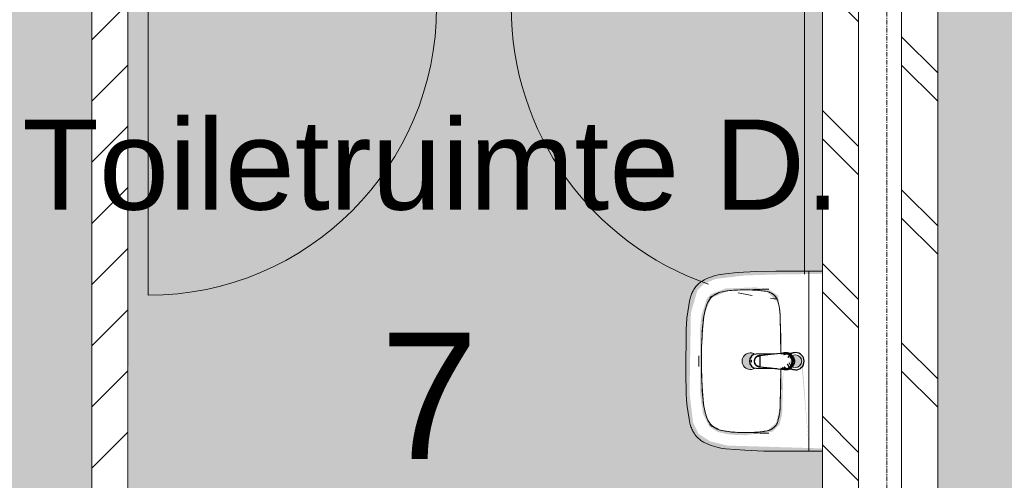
# Model space of a CAD drawing. Header units: millimetres. Extents: x 16153 to 91926, y 4686 to 113494.
# Tile 23 of 55: x 50025 to 52758, y 45270 to 46548. Entities that reach past the tile are written whole.
import ezdxf

# ---------------------------------------------------------------- set-up
doc = ezdxf.new("R2010")
doc.units = ezdxf.units.MM
doc.linetypes.add('ARC Grid Line', pattern=[22.225, 12.7, -3.175, 3.175, -3.175])
for name, color, linetype, lineweight in [('A--A2__Ruwbouw', 8, 'Continuous', 15), ('A--AR9__AlgVoorz', 1, 'Continuous', 9), ('A--L$01A__Algemeen', 7, 'Continuous', 9), ('A--L$07A__Stramien', 1, 'Continuous', 13), ('A--L22__Binnenwanden', 2, 'Continuous', 9), ('A--L3__Afbouw', 2, 'Continuous', 9), ('A--L74__VasteSanitaireVoorz', 1, 'Continuous', 9), ('A--LR9__AlgVoorz', 7, 'Continuous', 9), ('A--TR9__AlgVoorz', 1, 'Continuous', 13)]:
    doc.layers.add(name, color=color, linetype=linetype, lineweight=lineweight)
doc.styles.add('Arial', font='arial.ttf', dxfattribs={"height": 350})
doc.styles.add('Arial_1', font='arial.ttf', dxfattribs={"height": 250})
pattern_1 = [(135, (52573.26, 45551.44), (-212.13, -212.13), []), (135, (50373.26, 45551.44), (-212.132, -212.132), [])]

# ---------------------------------------------------------------- blocks, each defined once
blk = doc.blocks.new('32_DO_WB_vo deur enkel1 - vo 2-V1-AB-Begane grond')
at = {"layer": 'A--L$01A__Algemeen'}
blk.add_line((520, 50), (520, 850), dxfattribs=at)
blk.add_arc((520, 50), 800, 90, 180, dxfattribs=at)
at = {"layer": 'A--L3__Afbouw'}
for p, q in [((-280, 50), (-330, 50)), ((-330, 50), (-330, -50)), ((520, 50), (-280, 50)), ((-280, 50), (-280, 0)), ((-280, -50), (-280, 50)), ((520, 0), (520, 50)), ((570, 50), (520, 50)), ((520, 50), (520, -50)), ((570, -50), (570, 50)), ((-280, 0), (520, 0)), ((-330, -50), (-280, -50)), ((520, -50), (570, -50))]:
    blk.add_line(p, q, dxfattribs=at)
blk = doc.blocks.new('32_DO_WB_vo deur enkel1 - vo 2-1766221-AB-Begane grond')
at = {"layer": 'A--L$01A__Algemeen'}
blk.add_line((527, -50), (527, -792), dxfattribs=at)
for start, end in [(180, 250.9501), (256.94, 259.7203), (263.3617, 264.6183)]:
    blk.add_arc((527, -50), 814, start, end, dxfattribs=at)
at = {"layer": 'A--L3__Afbouw'}
for p, q in [((-337, -50), (-337, 50)), ((-337, 50), (-287, 50)), ((-287, 50), (-287, -50)), ((527, -50), (527, 50)), ((527, 50), (577, 50)), ((577, 50), (577, -50)), ((-287, 0), (527, 0)), ((-287, -50), (-287, 0)), ((527, 0), (527, -50)), ((-287, -50), (-337, -50)), ((527, -50), (-287, -50)), ((577, -50), (527, -50))]:
    blk.add_line(p, q, dxfattribs=at)
blk = doc.blocks.new('74_PF_wastafel 50x38_sphinx300_un - 74_PF_wastafel 50x38_sphinx300_un-V21-AB-Begane grond')
at = {"layer": 'A--L74__VasteSanitaireVoorz'}
for p, q in [((-250, 0), (-250, -37.5)), ((250, -37.5), (250, 0)), ((-250, -37.5), (-250, -129)), ((-250, -37.5), (-241, -37.5)), ((-250, -37.5), (-242, -37.5)), ((-242, -37.5), (242, -37.5)), ((242, -37.5), (250, -37.5)), ((250, -129), (250, -37.5)), ((-124.1, -117.2), (-20.7, -115.6)), ((21.7, -115.1), (124.1, -117.2))]:
    blk.add_line(p, q, dxfattribs=at)
at = {"layer": 'A--L74__VasteSanitaireVoorz', "lineweight": 25}
for p, q in [((-21, -99.7), (-23.8, -77.6)), ((23.8, -77.6), (21, -99.7)), ((-23, -98.5), (-23, -107.4)), ((-23, -98.5), (-21.6, -106)), ((-20, -98.6), (-23, -98.5)), ((-20.7, -113.1), (-21, -99.6)), ((-20.8, -101.2), (-20.6, -113)), ((23, -98.5), (20, -98.6)), ((21, -99.6), (20.6, -114.9)), ((20.6, -114.9), (20.8, -101.2)), ((23, -107.4), (23, -98.5)), ((-21.8, -114.8), (-15.5, -173.4)), ((-20.5, -126.4), (-19.8, -183.7)), ((15.5, -173.4), (21.8, -114.8)), ((19.7, -183.7), (20.4, -126.7)), ((-15.3, -173.4), (0, -173.4)), ((-15.2, -173.4), (15.2, -173.4)), ((0, -173.4), (15.3, -173.4))]:
    blk.add_line(p, q, dxfattribs=at)
at = {"layer": 'A--L74__VasteSanitaireVoorz', "flags": 128}
for points in [[(250, -37.5), (249.7, -37.5), (248.8, -37.5), (247.4, -37.5), (245.5, -37.5), (243.3, -37.5), (241, -37.5)], [(-250, -129), (-248.9, -182.6), (-245.7, -236.1), (-242.7, -269.1)], [(-193, -153.2), (-192.7, -151.6), (-192.3, -150.1), (-191.8, -148.6), (-191.3, -147.1), (-190.7, -145.6), (-190.1, -144.1), (-189.4, -142.7), (-188.6, -141.3), (-187.8, -139.9), (-187, -138.6), (-186.1, -137.3), (-185.1, -136), (-184.1, -134.8), (-183, -133.6), (-181.9, -132.5), (-180.8, -131.4), (-179.6, -130.3), (-178.3, -129.3), (-177.1, -128.5)], [(-167.2, -123.7), (-159.8, -121.9), (-152.4, -120.3), (-145, -119.1), (-137.5, -118.1), (-129.9, -117.5), (-124.1, -117.2)], [(124.1, -117.2), (131.7, -117.6), (139.2, -118.3), (146.7, -119.4), (154.2, -120.7), (161.6, -122.3), (167.2, -123.7)], [(177.1, -128.5), (178.4, -129.4), (179.6, -130.4), (180.8, -131.5), (182, -132.6), (183.1, -133.7), (184.2, -134.9), (185.2, -136.1), (186.1, -137.4), (187, -138.7), (187.9, -140), (188.7, -141.4), (189.4, -142.8), (190.1, -144.2), (190.8, -145.7), (191.3, -147.2), (191.9, -148.7), (192.3, -150.2), (192.7, -151.8), (193, -153.2)], [(242.7, -269.1), (247.2, -215.7), (249.6, -162.1), (250, -129)], [(-197.2, -187.1), (-196.5, -177.3), (-195.4, -167.6), (-193.9, -157.9), (-193, -153.2)], [(193, -153.2), (194.7, -162.8), (196, -172.5), (196.9, -182.3), (197.2, -187.1)], [(-197.2, -242.1), (-197.9, -221.1), (-197.7, -200.1), (-197.2, -187.1)], [(197.2, -187.1), (197.9, -208), (197.7, -229), (197.2, -242.1)], [(-191.5, -282.5), (-193.4, -273.3), (-195, -264.1), (-196.2, -254.8), (-197, -245.4), (-197.2, -242.1)], [(197.2, -242.1), (196.5, -251.4), (195.4, -260.7), (194, -270), (192.2, -279.2), (191.5, -282.5)], [(-242.7, -269.1), (-241.8, -276), (-240.7, -282.8), (-239.3, -289.5), (-237.6, -296.2), (-235.7, -302.8), (-233.4, -309.4), (-231, -315.8), (-228.3, -322.2), (-225.6, -327.8)], [(225.6, -327.8), (228.5, -321.6), (231.2, -315.2), (233.7, -308.8), (235.8, -302.2), (237.8, -295.6), (239.4, -288.9), (240.8, -282.1), (241.9, -275.3), (242.7, -269.1)], [(-157.2, -320.6), (-159.2, -319.8), (-161.1, -319), (-163.1, -318.1), (-164.9, -317.2), (-166.8, -316.1), (-168.6, -315), (-170.3, -313.9), (-172, -312.6), (-173.7, -311.3), (-175.3, -309.9), (-176.8, -308.5), (-178.3, -307), (-179.8, -305.4), (-181.1, -303.8), (-182.4, -302.1), (-183.6, -300.4), (-184.8, -298.6), (-185.9, -296.8), (-186.9, -295), (-187.8, -293.1), (-188.7, -291.1), (-189.5, -289.2), (-190.2, -287.2), (-190.8, -285.2), (-191.3, -283.1), (-191.5, -282.5)], [(191.5, -282.5), (191, -284.5), (190.4, -286.6), (189.7, -288.6), (188.9, -290.5), (188.1, -292.5), (187.2, -294.4), (186.2, -296.2), (185.1, -298.1), (184, -299.9), (182.8, -301.6), (181.5, -303.3), (180.2, -304.9), (178.8, -306.5), (177.3, -308), (175.8, -309.5), (174.2, -310.9), (172.6, -312.2), (170.9, -313.5), (169.1, -314.7), (167.3, -315.8), (165.5, -316.9), (163.6, -317.8), (161.7, -318.8), (159.8, -319.6), (157.8, -320.3), (157.2, -320.6)], [(-225.6, -327.8), (-224.3, -330.3), (-222.9, -332.7), (-221.5, -335), (-219.9, -337.3), (-218.3, -339.5), (-216.5, -341.6), (-214.7, -343.7), (-212.8, -345.7), (-210.8, -347.6), (-208.8, -349.5), (-206.8, -351.1)], [(-106.8, -331.3), (-115.2, -330.4), (-123.6, -329.1), (-131.9, -327.5), (-140.1, -325.6), (-148.3, -323.4), (-156.3, -320.8), (-157.2, -320.6)], [(157.2, -320.6), (149.1, -323.2), (141, -325.4), (132.8, -327.4), (124.5, -329), (116.1, -330.2), (107.7, -331.2), (106.8, -331.3)], [(206.8, -351.1), (209, -349.3), (211, -347.5), (213, -345.5), (214.9, -343.5), (216.7, -341.5), (218.4, -339.3), (220, -337.1), (221.6, -334.8), (223.1, -332.5), (224.4, -330.1), (225.6, -327.8)], [(-206.8, -351.1), (-204.1, -353.1), (-201.4, -355.1), (-198.5, -356.9), (-195.6, -358.6), (-192.6, -360.2), (-189.6, -361.7), (-186.5, -363.1), (-183.3, -364.3), (-180.1, -365.4), (-176.9, -366.4), (-173.6, -367.3), (-172.1, -367.6)], [(106.8, -331.3), (57.9, -334.6), (8.9, -335.9), (-40, -335.3), (-89, -332.7), (-106.8, -331.3)], [(172.1, -367.6), (175.4, -366.8), (178.6, -365.9), (181.9, -364.8), (185, -363.7), (188.2, -362.4), (191.2, -360.9), (194.2, -359.4), (197.2, -357.7), (200.1, -355.9), (202.9, -354), (205.6, -352), (206.8, -351.1)], [(-172.1, -367.6), (-154.6, -371.1), (-137, -373.8), (-119.3, -375.9), (-101.5, -377.2), (-90, -377.7)], [(-90, -377.7), (32.9, -378.8), (90, -377.7)], [(90, -377.7), (107.8, -376.8), (125.6, -375.2), (143.2, -372.9), (160.8, -369.9), (172.1, -367.6)]]:
    blk.add_lwpolyline(points, dxfattribs=at)
at = {"layer": 'A--L74__VasteSanitaireVoorz', "lineweight": 25, "flags": 128}
for points in [[(-19.6, -103.8), (-19.3, -104.6), (-19, -105.3), (-18.6, -106.1)], [(17.5, -112.5), (21.6, -106), (23, -98.5)], [(17.7, -107.9), (18.1, -107.2), (18.5, -106.4), (18.8, -105.7), (19.1, -104.9), (19.4, -104.1), (19.6, -103.8)], [(-21.7, -114.9), (-18.5, -144.2), (-15.2, -173.4)], [(15.2, -173.4), (18.5, -144.2), (21.7, -114.9)], [(-15.5, -173.4), (-15.5, -174.1), (-15.5, -174.7), (-15.4, -175.3), (-15.3, -175.9), (-15.2, -176.5), (-15.1, -177.1), (-14.9, -177.7), (-14.8, -178.3), (-14.5, -178.9), (-14.3, -179.5), (-14.1, -180.1), (-13.8, -180.6), (-13.5, -181.2), (-13.2, -181.7), (-12.8, -182.2), (-12.5, -182.7), (-12.1, -183.2), (-11.7, -183.7), (-11.3, -184.1), (-10.8, -184.6), (-10.4, -185), (-9.9, -185.4), (-9.4, -185.8), (-8.9, -186.2), (-8.4, -186.5), (-7.9, -186.8), (-7.3, -187.1), (-6.8, -187.4), (-6.2, -187.7), (-5.6, -187.9), (-5, -188.1), (-4.5, -188.3), (-3.9, -188.5), (-3.3, -188.6), (-2.6, -188.8), (-2, -188.8), (-1.4, -188.9), (-0.8, -189), (-0.2, -189), (0.5, -189), (1.1, -188.9), (1.7, -188.9), (2.3, -188.8), (2.9, -188.7), (3.5, -188.6), (4.1, -188.4), (4.7, -188.2), (5.3, -188), (5.9, -187.8), (6.5, -187.6), (7, -187.3), (7.6, -187), (8.1, -186.7), (8.6, -186.4), (9.1, -186), (9.6, -185.6), (10.1, -185.2), (10.6, -184.8), (11, -184.4), (11.5, -183.9), (11.9, -183.5), (12.3, -183), (12.6, -182.5), (13, -182), (13.3, -181.4), (13.6, -180.9), (13.9, -180.4), (14.2, -179.8), (14.4, -179.2), (14.6, -178.6), (14.8, -178.1), (15, -177.5), (15.2, -176.9), (15.3, -176.2), (15.4, -175.6), (15.5, -175), (15.5, -174.4), (15.5, -173.8), (15.5, -173.4)]]:
    blk.add_lwpolyline(points, dxfattribs=at)
at = {"layer": 'A--L74__VasteSanitaireVoorz', "lineweight": 25}
for start, end in [(0, 180), (180, 243.6372), (288, 0)]:
    blk.add_arc((0, -74.6), 24, start, end, dxfattribs=at)
at = {"layer": 'A--L74__VasteSanitaireVoorz'}
for centre, radius, start, end in [((0, -75), 17.5, 0, 180), ((0, -75), 17.5, 180, 240), ((0, -75), 17.5, 75, 105), ((0, -75), 17.5, 285, 0), ((0, -75), 17.5, 285, 300), ((-154, -160.8), 39.8, 125.6177, 169.0021), ((-159, -153.8), 31.2, 105.2254, 125.6177), ((-117.5, -306.2), 189.1, 92.0128, 105.2254), ((0, -3649.7), 3534.7, 90.3412, 92.0128), ((0, -3649.7), 3534.7, 87.9872, 89.6485), ((117.5, -306.2), 189.1, 74.7746, 87.9872), ((159, -153.8), 31.2, 54.3823, 74.7746), ((154, -160.8), 39.8, 10.9979, 54.3823), ((1090.6, -129), 1290.6, 180.891, 183), ((47.1, -199.9), 244.6, 169.0021, 176.9979), ((-47.1, -199.9), 244.6, 3.0021, 10.9979), ((-1090.6, -129), 1290.6, 357, 359.109), ((327.2, -214.6), 525.1, 176.9979, 183.0021), ((0, -200), 23, 150, 180), ((0, -200), 23, 360, 30), ((-327.2, -214.6), 525.1, 356.9979, 3.0021), ((0, -200), 23, 180, 0), ((36.8, -229.8), 234.3, 183.0021, 192.9979), ((-36.8, -229.8), 234.3, 347.0021, 356.9979), ((-140, -270.6), 52.8, 192.9979, 251.0021), ((-71, -251.1), 122.6, 198.2459, 206.4169), ((140, -270.6), 52.8, 288.9979, 347.0021), ((71, -251.1), 122.6, 333.5831, 341.7541), ((-163.9, -297.2), 18.9, 206.4169, 231.4261), ((-88.4, -120.6), 211.5, 251.0021, 264.9979), ((88.4, -120.6), 211.5, 275.0021, 288.9979), ((163.9, -297.2), 18.9, 308.5739, 333.5831), ((0, 889), 1224.9, 264.9979, 275.0021), ((0, 2695.4), 3038.4, 269.7219, 270.2781)]:
    blk.add_arc(centre, radius, start, end, dxfattribs=at)
at = {"layer": 'A--L74__VasteSanitaireVoorz', "lineweight": 25}
for centre, major_axis, ratio, start_param, end_param in [((0, -97.9), (20.5, 0), 0.967332, 1.570796, 3.665191), ((0, -97.9), (20.5, 0), 0.967332, 5.759587, 7.853982), ((0, -99.6), (20.1, 0), 0.870402, 1.570796, 3.08442), ((0, -98.5), (20, 0), 0.97026, 3.144451, 3.592433), ((0, -99.6), (20.1, 0), 0.870402, 0.057173, 1.570796), ((0, -98.5), (20, 0), 0.97026, 5.832345, 6.280327), ((0, -183.7), (19.7, 0), 0.967332, 3.141593, 6.283185), ((0, -186.6), (11.5, 0), 0.973197, 4.45059, 4.974188)]:
    blk.add_ellipse(centre, major_axis=major_axis, ratio=ratio, start_param=start_param, end_param=end_param, dxfattribs=at)
for points, knots in [([(23, -98.5), (23, -95.5), (21.9, -91.3), (18.8, -86.9), (16.7, -84.7), (14.8, -83.2), (12.8, -81.9), (10, -80.4), (5.9, -79.1), (1.9, -78.5), (-1.5, -78.6), (-4.5, -78.9), (-7.9, -79.7), (-11.6, -81.1), (-14.8, -83.2), (-17.7, -85.6), (-20, -88.5), (-21.7, -91.7), (-22.7, -95), (-23, -97.3), (-23, -98.5)], [-1, -1, -1, -1, -0.861111, -0.791667, -0.756944, -0.722222, -0.6875, -0.652778, -0.583333, -0.513889, -0.479167, -0.444444, -0.388889, -0.333333, -0.277778, -0.222222, -0.166667, -0.111111, -0.055556, 0, 0, 0, 0]), ([(-21.2, -97.3), (-21.1, -94.2), (-20.1, -90), (-17.2, -85.6), (-15.2, -83.5), (-13.5, -82), (-11.6, -80.7), (-9, -79.3), (-5.4, -78), (-1.7, -77.4), (1.4, -77.5), (4.1, -77.7), (7.2, -78.5), (10.5, -80), (13.5, -81.9), (16.1, -84.3), (18.3, -87.2), (19.9, -90.4), (20.9, -93.7), (21.1, -96), (21.2, -97.3)], [-1, -1, -1, -1, -0.861111, -0.791667, -0.756944, -0.722222, -0.6875, -0.652778, -0.583333, -0.513889, -0.479167, -0.444444, -0.388889, -0.333333, -0.277778, -0.222222, -0.166667, -0.111111, -0.055556, 0, 0, 0, 0]), ([(-23, -107.4), (-23, -104), (-21.9, -99.2), (-18.8, -94), (-16.6, -91.6), (-14.8, -89.9), (-12.8, -88.3), (-9.9, -86.7), (-5.9, -85.2), (-1.9, -84.5), (1.5, -84.6), (4.5, -84.9), (7.9, -85.8), (11.5, -87.5), (14.8, -89.8), (17.7, -92.6), (20, -95.9), (21.7, -99.6), (22.7, -103.3), (23, -106), (23, -107.4)], [-1, -1, -1, -1, -0.861111, -0.791667, -0.756944, -0.722222, -0.6875, -0.652778, -0.583333, -0.513889, -0.479167, -0.444444, -0.388889, -0.333333, -0.277778, -0.222222, -0.166667, -0.111111, -0.055556, 0, 0, 0, 0]), ([(-18.6, -103.3), (-18.7, -103.1), (-19.1, -102.7), (-19.5, -102.1), (-19.8, -101.5), (-20.1, -101), (-20.4, -100.5), (-20.6, -100), (-20.8, -99.6), (-20.9, -99.5)], [0.7142857, 0.7142857, 0.7142857, 0.7142857, 0.75, 0.7857143, 0.8214286, 0.8571429, 0.8928571, 0.9285714, 1, 1, 1, 1]), ([(20.8, -99.5), (20.8, -99.7), (20.6, -100), (20.4, -100.5), (20.1, -101), (19.8, -101.5), (19.5, -102.1), (19.1, -102.7), (18.8, -103.1), (18.5, -103.5), (18.1, -104), (17.4, -104.7), (16.7, -105.3), (16.3, -105.7)], [0, 0, 0, 0, 0.0714286, 0.1071429, 0.1428571, 0.1785714, 0.2142857, 0.25, 0.2678571, 0.2857143, 0.3214286, 0.3571429, 0.4285714, 0.4285714, 0.4285714, 0.4285714]), ([(15.3, -173.4), (15.3, -175.8), (14.6, -179), (12.6, -182.5), (11.1, -184.1), (9.9, -185.3), (8.5, -186.3), (6.7, -187.5), (4, -188.5), (0.7, -189), (-2.5, -188.8), (-5.3, -188), (-7.7, -186.9), (-9.9, -185.3), (-11.8, -183.4), (-13.4, -181.2), (-14.5, -178.7), (-15.1, -176.2), (-15.3, -174.4), (-15.3, -173.4)], [-1, -1, -1, -1, -0.861111, -0.791667, -0.756944, -0.722222, -0.6875, -0.652778, -0.583333, -0.513889, -0.444444, -0.388889, -0.333333, -0.277778, -0.222222, -0.166667, -0.111111, -0.055556, 0, 0, 0, 0])]:
    blk.add_open_spline(points, degree=3, knots=knots, dxfattribs=at)
for points in [[(-21.7, -114.9), (-22.2, -113.7), (-22.8, -111.2), (-23, -108.7), (-23, -107.4)], [(-20.8, -101.2), (-20.9, -100.5), (-21.1, -99.2), (-21.2, -97.9), (-21.2, -97.3)], [(-20.9, -99.5), (-21, -99.3), (-21, -99.4), (-20.9, -100.4), (-20.8, -101.2)], [(21.2, -97.3), (21.2, -97.9), (21.1, -99.2), (20.9, -100.5), (20.8, -101.2)], [(20.8, -101.2), (20.9, -100.5), (21, -99.5), (21, -99.3), (20.8, -99.5)], [(23, -107.4), (23, -108.7), (22.8, -111.2), (22.2, -113.7), (21.7, -114.9)]]:
    blk.add_open_spline(points, degree=3, dxfattribs=at)
at = {"layer": 'A--L74__VasteSanitaireVoorz'}
for points in [[(76, -115.8), (76, -115.8), (75.5, -115.8), (73.6, -115.8), (70.6, -115.7), (66.9, -115.6), (63.1, -115.6), (59.4, -115.5), (56.4, -115.5), (54.5, -115.4), (54, -115.4), (54, -115.4)], [(54, -115.4), (54, -115.4), (54.5, -115.4), (56.4, -115.5), (59.4, -115.5), (63.1, -115.6), (66.9, -115.6), (70.6, -115.7), (73.6, -115.8), (75.5, -115.8), (76, -115.8), (76, -115.8)]]:
    blk.add_open_spline(points, degree=3, dxfattribs=at)

msp = doc.modelspace()

# ---------------------------------------------------------------- hatches: boundary and pattern name
at = {"layer": 'A--A2__Ruwbouw', "lineweight": 9}
h = msp.add_hatch(dxfattribs=at)
h.set_pattern_fill('FP_1', color=256, angle=45, style=0, pattern_type=2)
h.set_pattern_definition([(45, (0, 0), (-84.85281, 84.85281), [])])
h.paths.add_polyline_path([(50225.3, 44261.4), (50325.3, 44261.4), (50325.3, 47933.4), (50225.3, 47933.4), (50225.3, 45258.7)])
h = msp.add_hatch(dxfattribs=at)
h.set_pattern_fill('FP_13', color=256, angle=45, style=0, pattern_type=2)
h.set_pattern_definition(pattern_1)
h.paths.add_polyline_path([(52353.3, 44261.4), (52353.3, 46841.4), (52253.3, 46841.4), (52253.3, 44261.4)])
h = msp.add_hatch(dxfattribs=at)
h.set_pattern_fill('FP_13', color=256, angle=45, style=0, pattern_type=2)
h.set_pattern_definition(pattern_1)
h.paths.add_polyline_path([(52473.3, 44161.4), (52573.3, 44161.4), (52573.3, 46841.4), (52473.3, 46841.4), (52473.3, 44261.4)])
at = {"layer": 'A--AR9__AlgVoorz'}
h = msp.add_hatch(color=7, dxfattribs=at)
h.paths.add_polyline_path([(49125.3, 44126.4), (50025.3, 44126.4), (50025.3, 44161.4), (49975.3, 44161.4), (49975.3, 44211.4), (49175.3, 44211.4), (49175.3, 44161.4), (49125.3, 44156.4)])
h.paths.add_polyline_path([(49975.3, 44261.4), (50225.3, 44261.4), (50225.3, 47933.4), (50981.3, 47933.4), (50981.3, 50833.4), (48263.3, 50833.4), (48263.3, 44261.4), (49776.4, 44261.4)])
h.paths.add_polyline_path([(48487, 44710.2), (48507.7, 44716.6), (48487.2, 44710.2)])
h.paths.add_polyline_path([(48302.7, 45194.4), (48321.7, 44941.1), (48327.9, 44941.1), (48344.8, 44936.5), (48352.6, 44948), (48354.8, 44953.4), (48362.3, 44959.9), (48335.7, 44970.3), (48322.7, 44965.8), (48307.9, 45134.9)])
h.paths.add_polyline_path([(48265.3, 44711.4), (48265.3, 45195.4), (48528.7, 45187.5), (48576.2, 45176), (48609.3, 45154.7), (48624.1, 45123.6), (48633.9, 45043.2), (48630.2, 44819.6), (48618.5, 44766.9), (48592.7, 44738.2), (48562, 44725.3), (48471.2, 44714.8), (48375, 44712.4), (48302.7, 44711.4)])
h.paths.add_polyline_path([(48479.8, 44748.1), (48553.8, 44756.3), (48576.2, 44768.6), (48595.3, 44802.4), (48604.8, 44863.7), (48604.8, 45043.2), (48596.5, 45100), (48579.1, 45135), (48557.4, 45149.3), (48528.7, 45156.1), (48451.9, 45158.1), (48399.3, 45146), (48384.1, 45129), (48377.1, 45100.4), (48373.1, 44973.1), (48382.5, 45077.6), (48394.2, 45125.2), (48418.5, 45146.5), (48479.8, 45151.3), (48547.7, 45144.9), (48577.3, 45126.2), (48592.7, 45085.8), (48596.5, 45060.2), (48598.4, 44888.6), (48592.7, 44821.1), (48572.6, 44777.7), (48527.6, 44758.2), (48452.3, 44756.3), (48418.5, 44760.4), (48387.6, 44792.7), (48382.5, 44829.3), (48387.8, 44771.7), (48414.7, 44753.8), (48451.9, 44748.8), (48471.2, 44748.3)])
h.paths.add_polyline_path([(48465.3, 44930.4), (48481.5, 44937.2), (48488.3, 44953.4), (48481.5, 44969.7), (48465.3, 44976.4), (48459.3, 44968.7), (48462.4, 44967.4), (48459.3, 44938.1), (48459.3, 44931.2)])
h.paths.add_polyline_path([(48487, 45490.2), (48507.7, 45496.6), (48507.3, 45492.4)])
h.paths.add_polyline_path([(48302.7, 45974.4), (48321.7, 45721.1), (48327.9, 45721.1), (48344.8, 45716.5), (48352.6, 45728), (48354.8, 45733.4), (48362.3, 45739.9), (48335.7, 45750.3), (48322.7, 45745.8), (48307.9, 45914.9)])
h.paths.add_polyline_path([(48265.3, 45491.4), (48265.3, 45975.4), (48528.7, 45967.5), (48576.2, 45956), (48609.3, 45934.7), (48624.1, 45903.6), (48633.9, 45823.2), (48630.2, 45599.6), (48611.8, 45536.3), (48592.7, 45518.2), (48562, 45505.3), (48471.2, 45494.8), (48375, 45492.4), (48302.7, 45491.4)])
h.paths.add_polyline_path([(48479.8, 45528.1), (48557.4, 45537.6), (48576.2, 45548.6), (48595.3, 45582.4), (48604.8, 45643.7), (48607.7, 45755.7), (48596.5, 45880), (48579.1, 45915), (48557.4, 45929.3), (48528.7, 45936.1), (48451.9, 45938.1), (48399.3, 45926), (48384.1, 45909), (48377.1, 45880.4), (48373.1, 45753.1), (48382.5, 45857.6), (48394.2, 45905.2), (48418.5, 45926.5), (48479.8, 45931.3), (48547.7, 45924.9), (48577.3, 45906.2), (48592.7, 45865.8), (48597.1, 45827.3), (48600.2, 45711.2), (48592.7, 45601.1), (48572.6, 45557.7), (48527.6, 45538.2), (48452.3, 45536.3), (48415.5, 45543), (48387.6, 45572.7), (48382.5, 45609.3), (48387.8, 45551.7), (48414.7, 45533.8), (48451.9, 45528.8), (48471.2, 45528.3)])
h.paths.add_polyline_path([(48465.3, 45710.4), (48481.5, 45717.2), (48488.3, 45733.4), (48481.5, 45749.7), (48465.3, 45756.4), (48459.3, 45748.7), (48462.4, 45747.4), (48459.3, 45718.1), (48459.3, 45711.2)])
h.paths.add_polyline_path([(48487, 46290.2), (48507.7, 46296.6), (48507.3, 46292.4)])
h.paths.add_polyline_path([(48302.7, 46774.4), (48321.7, 46521.1), (48327.9, 46521.1), (48344.8, 46516.5), (48352.6, 46528), (48354.8, 46533.4), (48362.3, 46539.9), (48335.7, 46550.3), (48322.7, 46545.8), (48307.9, 46714.9)])
h.paths.add_polyline_path([(48265.3, 46291.4), (48265.3, 46775.4), (48528.7, 46767.5), (48576.2, 46756), (48609.3, 46734.7), (48624.1, 46703.6), (48633.9, 46623.2), (48629.6, 46395.9), (48611.8, 46336.3), (48592.7, 46318.2), (48562, 46305.3), (48471.2, 46294.8), (48375, 46292.4), (48302.7, 46291.4)])
h.paths.add_polyline_path([(48479.8, 46328.1), (48557.4, 46337.6), (48576.2, 46348.6), (48595.3, 46382.4), (48604.8, 46443.7), (48604.8, 46623.2), (48596.5, 46680.3), (48579.1, 46715), (48557.4, 46729.3), (48528.7, 46736.1), (48451.9, 46738.1), (48399.3, 46726), (48384.1, 46709), (48377, 46680.3), (48373.1, 46553.1), (48382.5, 46657.6), (48394.2, 46705.2), (48418.5, 46726.5), (48479.8, 46731.3), (48547.7, 46724.9), (48577.3, 46706.2), (48592.7, 46665.8), (48596.5, 46640.2), (48600.2, 46511.2), (48591.3, 46395.9), (48572.6, 46357.7), (48527.6, 46338.2), (48452.3, 46336.3), (48418.5, 46340.4), (48387.6, 46372.7), (48382.5, 46409.3), (48387.8, 46351.7), (48414.7, 46333.8), (48451.9, 46328.8), (48471.2, 46328.3)])
h.paths.add_polyline_path([(48465.3, 46510.4), (48481.5, 46517.2), (48488.3, 46533.4), (48481.5, 46549.7), (48465.3, 46556.4), (48459.3, 46548.7), (48462.4, 46547.4), (48459.3, 46518.1), (48459.3, 46511.2)])
h.paths.add_polyline_path([(48375.4, 48203.6), (48265.3, 48208.8), (48265.3, 48219), (48394.3, 48219), (48394.3, 48203.6)])
h.paths.add_polyline_path([(48394.3, 48531.8), (48399.8, 48521.7), (48400.6, 48528.3)])
h.paths.add_polyline_path([(48605.5, 48469.6), (48580.5, 48452), (48554.5, 48470), (48539.4, 48470), (48394.3, 48464.3), (48475.4, 48448.1), (48394.3, 48448.1), (48394.3, 48437.8), (48583.5, 48432.5), (48591.4, 48434.4), (48595.8, 48443.7), (48595.8, 48455.3), (48599.4, 48460.6)])
h.paths.add_polyline_path([(48265.3, 48219), (48265.3, 48547.9), (48394.3, 48544.3), (48394.3, 48531.8), (48426.2, 48528.3), (48441.4, 48531), (48501.7, 48518.9), (48566.4, 48499.7), (48593.7, 48482.2), (48616.1, 48450.4), (48627.1, 48400.7), (48624.3, 48346.5), (48608.9, 48309.1), (48591.4, 48332.5), (48584.3, 48335.2), (48575.3, 48329.1), (48394.3, 48329.1), (48394.3, 48318.7), (48526.9, 48311.9), (48520.4, 48309.8), (48439.8, 48307.3), (48404.6, 48296.9), (48517.9, 48289.4), (48477.6, 48282.5), (48528.3, 48287.7), (48575.3, 48309.5), (48587.7, 48315.3), (48605.1, 48296.9), (48575.3, 48271.9), (48528.3, 48254.1), (48429.1, 48232.8), (48427.9, 48239.2), (48410.9, 48232.8), (48394.3, 48228.1), (48388.7, 48219.2), (48280.3, 48219)])
h.paths.add_polyline_path([(48605.5, 48297.3), (48605.5, 48310.6), (48608.9, 48302.4)])
h.paths.add_polyline_path([(48595.8, 48346.5), (48590.4, 48359.1), (48590.4, 48350.1), (48591.8, 48349.1)])
h.paths.add_polyline_path([(48599.1, 48402.2), (48590.4, 48416.8), (48588.1, 48409.3), (48595.8, 48404.3)])
h.paths.add_polyline_path([(48599.1, 48364.7), (48595.8, 48396.1), (48590.4, 48380.8), (48598.3, 48366.2)])
h.paths.add_polyline_path([(48338.8, 48547.9), (48265.3, 48547.9), (48265.3, 48563.3), (48394.3, 48558.1), (48389.2, 48547.9), (48343.6, 48547.9)])
h.paths.add_polyline_path([(48280.3, 48963.6), (48265.3, 48968.8), (48265.3, 48979), (48394.3, 48979), (48394.3, 48963.6), (48310.3, 48963.6)])
h.paths.add_polyline_path([(48394.3, 49291.8), (48399.8, 49281.7), (48410.5, 49282.7), (48395.2, 49291.3)])
h.paths.add_polyline_path([(48605.5, 49229.6), (48580.5, 49212), (48554.5, 49230), (48539.4, 49230), (48394.3, 49224.3), (48475.4, 49208.1), (48394.3, 49208.1), (48394.3, 49197.8), (48583.5, 49192.5), (48591.4, 49194.4), (48595.8, 49203.7), (48595.8, 49215.3), (48599.4, 49220.6)])
h.paths.add_polyline_path([(48265.3, 48979), (48265.3, 49307.9), (48394.3, 49304.3), (48394.3, 49291.8), (48420.9, 49290.3), (48442.6, 49290.6), (48501.7, 49278.9), (48566.4, 49259.7), (48596.6, 49239.1), (48616.1, 49210.4), (48627.1, 49160.7), (48624.3, 49106.5), (48608.9, 49069.1), (48592.8, 49096.9), (48584.3, 49095.2), (48575.3, 49089.1), (48394.3, 49089.1), (48394.3, 49078.7), (48523.9, 49075.4), (48520.4, 49069.8), (48439.8, 49067.3), (48404.6, 49056.9), (48517, 49049.1), (48477.6, 49042.5), (48532.2, 49049.1), (48575.3, 49069.5), (48587.7, 49075.3), (48602.1, 49053.6), (48578.9, 49033.8), (48528.3, 49014.1), (48429.1, 48992.8), (48427.9, 48999.2), (48410.9, 48992.8), (48394.3, 48988.1), (48388.7, 48979.2), (48280.3, 48979)])
h.paths.add_polyline_path([(48605.5, 49057.3), (48605.5, 49070.6), (48608.9, 49062.4)])
h.paths.add_polyline_path([(48595.8, 49106.5), (48595.8, 49122.6), (48590.4, 49110.1), (48591.8, 49109.1)])
h.paths.add_polyline_path([(48599.1, 49162.2), (48590.4, 49176.8), (48588.1, 49169.3), (48595.8, 49164.3)])
h.paths.add_polyline_path([(48599.1, 49124.7), (48595.8, 49156.1), (48592.6, 49136.7), (48598.3, 49126.2)])
h.paths.add_polyline_path([(48333.4, 49307.9), (48265.3, 49307.9), (48265.3, 49323.3), (48394.3, 49318.1), (48389.2, 49307.9), (48338.8, 49307.9)])
h.paths.add_polyline_path([(48338.8, 49603.6), (48265.3, 49608.8), (48265.3, 49619), (48394.3, 49619), (48394.3, 49603.6), (48343.6, 49603.6)])
h.paths.add_polyline_path([(48394.3, 49931.8), (48399.8, 49921.7), (48410.5, 49922.7), (48395.2, 49931.3)])
h.paths.add_polyline_path([(48605.5, 49869.6), (48580.5, 49852), (48554.5, 49870), (48539.4, 49870), (48394.3, 49864.3), (48475.4, 49848.1), (48394.3, 49848.1), (48394.3, 49837.8), (48583.5, 49832.5), (48591.4, 49834.4), (48595.8, 49843.7), (48595.8, 49855.3), (48599.4, 49860.6)])
h.paths.add_polyline_path([(48265.3, 49619), (48265.3, 49947.9), (48394.3, 49944.3), (48394.3, 49931.8), (48420.9, 49930.3), (48442.6, 49930.6), (48501.7, 49918.9), (48566.4, 49899.7), (48593.7, 49882.2), (48616.1, 49850.4), (48627.1, 49800.7), (48624.3, 49746.5), (48608.9, 49709.1), (48591.4, 49732.5), (48584.3, 49735.2), (48575.3, 49729.1), (48394.3, 49729.1), (48394.3, 49718.7), (48526.9, 49711.9), (48520.4, 49709.8), (48439.8, 49707.3), (48404.6, 49696.9), (48517.9, 49689.4), (48477.6, 49682.5), (48528.3, 49687.7), (48575.3, 49709.5), (48587.7, 49715.3), (48605.1, 49696.9), (48575.3, 49671.9), (48528.3, 49654.1), (48429.1, 49632.8), (48427.9, 49639.2), (48410.9, 49632.8), (48394.3, 49628.1), (48388.7, 49619.2), (48280.3, 49619)])
h.paths.add_polyline_path([(48605.5, 49697.3), (48605.5, 49710.6), (48608.9, 49702.4)])
h.paths.add_polyline_path([(48595.8, 49746.5), (48590.4, 49759.1), (48590.4, 49750.1), (48591.8, 49749.1)])
h.paths.add_polyline_path([(48599.1, 49802.2), (48590.4, 49816.8), (48590.5, 49807.7), (48595.8, 49804.3)])
h.paths.add_polyline_path([(48599.1, 49764.7), (48595.8, 49796.1), (48590.4, 49780.8), (48598.3, 49766.2)])
h.paths.add_polyline_path([(48312.9, 49947.9), (48265.3, 49947.9), (48265.3, 49963.3), (48394.3, 49958.1), (48389.2, 49947.9), (48314.3, 49947.9)])
h.paths.add_polyline_path([(48394.8, 50541.4), (48401.1, 50531.1), (48402.9, 50536.8), (48394.9, 50541.3)])
h.paths.add_polyline_path([(48605.8, 50478.4), (48580.9, 50460.8), (48554.8, 50479), (48531.2, 50479.1), (48394.7, 50473.9), (48475.4, 50457.4), (48394.5, 50457.5), (48394.7, 50447.3), (48583.6, 50441.4), (48591.6, 50443.2), (48595.9, 50452.4), (48595.9, 50464), (48599.6, 50469.4)])
h.paths.add_polyline_path([(48393.7, 50213.1), (48264.7, 50218.8), (48265.9, 50573.3), (48394.9, 50567.7), (48388.3, 50557.5), (48394.9, 50553.9), (48399.2, 50542), (48421.2, 50539.9), (48443.1, 50540), (48502, 50528.1), (48566.8, 50508.6), (48594, 50491.1), (48616.4, 50459.2), (48627.1, 50409.5), (48624.2, 50355.3), (48608.9, 50317.6), (48592.8, 50346.3), (48584.1, 50344.1), (48575, 50338), (48394.1, 50338.5), (48394.6, 50328.3), (48526.8, 50320.8), (48520.1, 50318.9), (48439.5, 50316.7), (48394.6, 50306.4), (48517.5, 50298.5), (48477.3, 50291.8), (48528, 50296.8), (48575, 50318.4), (48587.5, 50324.2), (48605, 50305.9), (48575, 50280.9), (48528, 50263.2), (48428.6, 50242.3), (48427.4, 50248.7), (48394, 50244.6), (48393.8, 50237.7), (48393.7, 50228.8), (48393.7, 50228.5), (48393.7, 50218.3)])
h.paths.add_polyline_path([(48393.7, 50228.5), (48393.9, 50228.5), (48608.9, 50228.5)])
h.paths.add_polyline_path([(48605.2, 50306.1), (48605.2, 50319.5), (48608.9, 50311.6)])
h.paths.add_polyline_path([(48595.7, 50355.3), (48590.2, 50367.9), (48590.2, 50359), (48591.9, 50357.9)])
h.paths.add_polyline_path([(48599.2, 50411), (48590.5, 50425.7), (48588.2, 50418.2), (48595.9, 50413.1)])
h.paths.add_polyline_path([(48599.1, 50373.6), (48595.9, 50405.1), (48592.5, 50385.6), (48598.3, 50374.9)])
msp.add_hatch(color=7, dxfattribs=at).paths.add_polyline_path([(56370.3, 43991.4), (57853.3, 43991.4), (57853.3, 46748.4), (56370.3, 46748.4), (56370.3, 46798.4), (54495.3, 46798.4), (54495.3, 46748.4), (52573.3, 46748.4), (52573.3, 43991.4), (55420.3, 43991.4)])
h = msp.add_hatch(color=7, dxfattribs=at)
h.paths.add_polyline_path([(51325.3, 44126.4), (51325.3, 44161.4), (51275.3, 44161.4), (51275.3, 44211.4), (50475.3, 44211.4), (50475.3, 44161.4), (50425.3, 44156.4), (50425.3, 44126.4)])
h.paths.add_polyline_path([(52215.8, 44585.4), (52196.8, 44838.8), (52190.6, 44838.8), (52173.7, 44843.3), (52165.9, 44831.9), (52163.7, 44826.4), (52156.2, 44820), (52182.8, 44809.5), (52195.8, 44814.1), (52210.6, 44644.9)])
h.paths.add_polyline_path([(52215.8, 45359.4), (52196.8, 45612.8), (52190.6, 45612.8), (52173.7, 45617.3), (52165.9, 45605.9), (52163.7, 45600.4), (52156.2, 45594), (52182.8, 45583.5), (52195.8, 45588.1), (52210.6, 45418.9)])
h.paths.add_polyline_path([(51900.1, 44261.4), (52253.3, 44261.4), (52253.3, 44584.4), (51989.8, 44592.4), (51942.3, 44603.9), (51909.2, 44625.2), (51894.4, 44656.3), (51884.6, 44736.7), (51888.3, 44960.3), (51906.7, 45023.6), (51925.8, 45041.6), (51956.5, 45054.5), (52047.3, 45065), (52143.6, 45067.4), (52253.3, 45068.4), (52253.3, 45358.4), (51989.8, 45366.4), (51942.3, 45377.9), (51909.2, 45399.2), (51894.4, 45430.3), (51884.6, 45510.7), (51888.3, 45734.3), (51906.7, 45797.6), (51925.8, 45815.6), (51956.5, 45828.5), (52038.7, 45838.4), (52143.6, 45841.4), (52253.3, 45842.4), (52253.3, 46583.4), (50325.3, 46583.4), (50329.9, 44261.4), (51644.4, 44261.4)])
h.paths.add_polyline_path([(52038.7, 44621.1), (52114.3, 44630.8), (52134.4, 44650.9), (52142.4, 44690.1), (52145.4, 44806.7), (52136.1, 44702.3), (52124.3, 44654.7), (52100.1, 44633.4), (52038.7, 44628.6), (51970.8, 44635), (51941.2, 44653.7), (51925.8, 44694.1), (51922, 44719.6), (51918.3, 44848.7), (51930.1, 44974.4), (51945.9, 45002.2), (51990.9, 45021.7), (52066.2, 45023.6), (52100.1, 45019.5), (52130.9, 44987.2), (52136.3, 44939.1), (52130.7, 45008.2), (52103.9, 45026), (52066.6, 45031.1), (51985.1, 45028.2), (51945, 45013.2), (51932.3, 44999.7), (51917.3, 44952.3), (51913.7, 44916.2), (51913.7, 44736.7), (51919.2, 44690.1), (51939.5, 44644.9), (51961.1, 44630.6), (51989.8, 44623.8), (52011.2, 44621.8)])
h.paths.add_polyline_path([(52053.3, 44803.4), (52059.2, 44811.2), (52056.1, 44812.5), (52059.2, 44841.8), (52059.2, 44848.7), (52041.8, 44846.4), (52031, 44832.4), (52033.3, 44814.9), (52047.3, 44804.2)])
h.paths.add_polyline_path([(52038.7, 45395.1), (52114.3, 45404.8), (52134.4, 45424.9), (52141.5, 45453.5), (52145.4, 45580.7), (52136.1, 45476.3), (52124.3, 45428.7), (52100.1, 45407.4), (52038.7, 45402.6), (51970.8, 45409), (51941.2, 45427.7), (51925.8, 45468.1), (51919.8, 45543), (51918.3, 45622.7), (51925.8, 45732.8), (51945.9, 45776.2), (51990.9, 45795.7), (52066.2, 45797.6), (52100.1, 45793.5), (52130.9, 45761.2), (52136.3, 45713.1), (52130.7, 45782.2), (52103.9, 45800), (52066.6, 45805.1), (51985.1, 45802.2), (51945, 45787.2), (51932.3, 45773.7), (51917.3, 45726.3), (51913.7, 45690.2), (51913.7, 45510.7), (51922, 45453.9), (51939.5, 45418.9), (51961.1, 45404.6), (51989.8, 45397.8), (52011.2, 45395.8)])
h.paths.add_polyline_path([(52053.3, 45577.4), (52059.2, 45585.2), (52056.1, 45586.5), (52059.2, 45615.8), (52059.2, 45622.7), (52041.8, 45620.4), (52031, 45606.4), (52033.3, 45588.9), (52047.3, 45578.2)])

# ---------------------------------------------------------------- linework, layer by layer
at = {"layer": 'A--L$07A__Stramien', "linetype": 'ARC Grid Line'}
msp.add_line((52432.3, 95686.5), (52432.3, 39745.5), dxfattribs=at)
at = {"layer": 'A--L22__Binnenwanden', "lineweight": 15}
for p, q in [((52353.3, 44161.4), (52353.3, 53403.5)), ((52473.3, 44161.4), (52473.3, 53403.5)), ((52573.3, 43991.4), (52573.3, 53403.5)), ((52253.3, 48265.4), (52253.3, 44261.4)), ((50225.3, 47933.4), (50225.3, 44261.4)), ((50325.3, 44261.4), (50325.3, 46583.4))]:
    msp.add_line(p, q, dxfattribs=at)
at = {"layer": 'A--LR9__AlgVoorz', "flags": 128}
for points in [[(49003.3, 50833.4), (48263.3, 50833.4), (48263.3, 44261.4), (50225.3, 44261.4), (50225.3, 46633.4), (50225.3, 47933.4), (50981.3, 47933.4), (50981.3, 48883.4), (50981.3, 49883.4), (50981.3, 50833.4)], [(52573.3, 46748.4), (52573.3, 43991.4), (57853.3, 43991.4), (57853.3, 46748.4)], [(50325.3, 46583.4), (50325.3, 44261.4), (52253.3, 44261.4), (52253.3, 46583.4), (51289.3, 46583.4)]]:
    msp.add_lwpolyline(points, close=True, dxfattribs=at)

# ---------------------------------------------------------------- block references
at = {"layer": 'A--L3__Afbouw', "rotation": 180}
msp.add_blockref('32_DO_WB_vo deur enkel1 - vo 2-V1-AB-Begane grond', (50902.3, 46633.4), dxfattribs=at)
at = {"layer": 'A--L3__Afbouw'}
msp.add_blockref('32_DO_WB_vo deur enkel1 - vo 2-1766221-AB-Begane grond', (51676.3, 46633.4), dxfattribs=at)
at = {"layer": 'A--L74__VasteSanitaireVoorz', "rotation": 269.9999999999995}
msp.add_blockref('74_PF_wastafel 50x38_sphinx300_un - 74_PF_wastafel 50x38_sphinx300_un-V21-AB-Begane grond', (52253.3, 45600.4), dxfattribs=at)

# ---------------------------------------------------------------- texts
at = {"layer": 'A--TR9__AlgVoorz', "attachment_point": 1}
for s, insert, char_height, width, style in [('Toiletruimte D.', (50032, 46270.9), 250, 2741.771, 'Arial_1'), ('7', (51025.9, 45679.2), 350, 336.709, 'Arial')]:
    msp.add_mtext(s, dxfattribs=dict(at, insert=insert, char_height=char_height, width=width, style=style))

doc.saveas('drawing.dxf')
